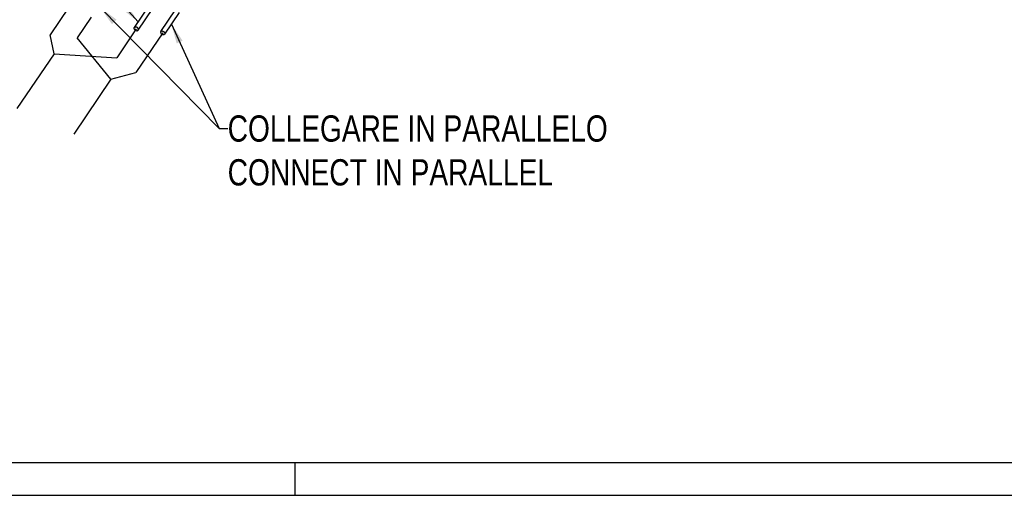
# Model space of a CAD drawing. Extents: x 0 to 1189, y 0 to 841.
# Tile 2 of 77: x 97 to 247, y 0 to 72. Entities that reach past the tile are written whole.
import ezdxf

# ---------------------------------------------------------------- set-up
doc = ezdxf.new("R2010")
doc.units = 0
doc.header["$LTSCALE"] = 65.395
doc.linetypes.add('CENTER', pattern=[0.6, 0.375, -0.075, 0.075, -0.075])
doc.layers.get('0').update_dxf_attribs({"linetype": 'CONTINUOUS'})
doc.layers.add('connessioni_resistenze_c0_BL8', color=7, linetype='CONTINUOUS')
doc.styles.get("Standard").update_dxf_attribs({"font": 'txt', "width": 0.8})
doc.dimstyles.get("Standard").update_dxf_attribs({"dimtxt": 3, "dimasz": 3, "dimexe": 2, "dimexo": 0, "dimtad": 1, "dimtxsty": 'STANDARD', "dimblk": '_ARROW_FILLED', "dimblk1": '_ARROW_FILLED', "dimblk2": '_ARROW_FILLED', "dimcen": 0.09, "dimazin": 3, "dimtol": 1, "dimtp": 0.01, "dimtm": 0.01, "dimtfac": 1, "dimtofl": 0, "dimtmove": 0, "dimatfit": 3, "dimtolj": 1})

# ---------------------------------------------------------------- blocks, each defined once
blk = doc.blocks.new('A0_BL15', base_point=(594.5, 420.5))
at = {"color": 7, "linetype": 'CONTINUOUS'}
for p, q in [((5, 5), (1184, 5)), ((139, 0), (139, 5)), ((0, 0), (1189, 0))]:
    blk.add_line(p, q, dxfattribs=at)
blk = doc.blocks.new('_ARROW_FILLED')
at = {"color": 0, "linetype": 'BYBLOCK'}
blk.add_solid([(0, 0), (-1, 0.167), (-1, -0.167)], dxfattribs=at)
blk = doc.blocks.new('CONNESSIONI_RESISTENZE_C0_BL8', base_point=(132.27, 184.91))
at = {"layer": 'connessioni_resistenze_c0_BL8', "color": 40, "linetype": 'CENTER'}
for p, q in [((104.59, 74.28), (101.76, 70.1)), ((108, 72.79), (105.87, 69.64)), ((114.85, 70.98), (111.88, 66.58)), ((118.87, 70.38), (114.79, 64.34)), ((102.36, 67.21), (101.76, 70.1)), ((110.99, 63.32), (105.87, 69.64)), ((102.36, 67.21), (96.71, 58.85)), ((102.36, 67.21), (111.88, 66.58)), ((110.99, 63.32), (105.34, 54.96)), ((110.99, 63.32), (114.79, 64.34))]:
    blk.add_line(p, q, dxfattribs=at)
at = {"layer": 'connessioni_resistenze_c0_BL8', "color": 2, "linetype": 'CONTINUOUS'}
for p, q in [((114.56, 71.19), (116.79, 74.49)), ((115.14, 70.8), (117.37, 74.1)), ((118.59, 70.57), (120.82, 73.87)), ((119.17, 70.18), (121.4, 73.48))]:
    blk.add_line(p, q, dxfattribs=at)
for points in [[(114.87, 70.72), (114.85, 70.73), (114.84, 70.73), (114.83, 70.73), (114.82, 70.74), (114.8, 70.74), (114.79, 70.75), (114.78, 70.75), (114.77, 70.76), (114.75, 70.77), (114.74, 70.77), (114.73, 70.78), (114.72, 70.79), (114.71, 70.79), (114.7, 70.8), (114.69, 70.81), (114.67, 70.82), (114.66, 70.83), (114.65, 70.84), (114.64, 70.85), (114.63, 70.86), (114.63, 70.87), (114.62, 70.88), (114.61, 70.89), (114.6, 70.9), (114.59, 70.91), (114.58, 70.92), (114.58, 70.93), (114.57, 70.94), (114.57, 70.95), (114.56, 70.96), (114.56, 70.97), (114.55, 70.98), (114.55, 70.99), (114.54, 71), (114.54, 71.01), (114.54, 71.02), (114.54, 71.03), (114.53, 71.04), (114.53, 71.05), (114.53, 71.06), (114.53, 71.06), (114.53, 71.07), (114.53, 71.08), (114.53, 71.09), (114.53, 71.1), (114.53, 71.11), (114.53, 71.12), (114.53, 71.12), (114.53, 71.13), (114.54, 71.14), (114.54, 71.15), (114.54, 71.16), (114.54, 71.16), (114.55, 71.17), (114.55, 71.18), (114.56, 71.18), (114.56, 71.19)], [(114.56, 71.19), (114.56, 71.2), (114.57, 71.2), (114.57, 71.21), (114.58, 71.21), (114.58, 71.21), (114.58, 71.22), (114.59, 71.22), (114.59, 71.23), (114.6, 71.23), (114.6, 71.23), (114.61, 71.24), (114.61, 71.24), (114.62, 71.24), (114.62, 71.25), (114.63, 71.25), (114.64, 71.25), (114.64, 71.26), (114.65, 71.26), (114.65, 71.26), (114.66, 71.26), (114.67, 71.27), (114.67, 71.27), (114.68, 71.27), (114.69, 71.27), (114.69, 71.27), (114.7, 71.27), (114.71, 71.27), (114.71, 71.28), (114.72, 71.28), (114.73, 71.28), (114.73, 71.28), (114.74, 71.28), (114.75, 71.28), (114.76, 71.28), (114.77, 71.28), (114.77, 71.28), (114.78, 71.28), (114.79, 71.28), (114.8, 71.27), (114.81, 71.27), (114.82, 71.27), (114.82, 71.27), (114.83, 71.27)], [(115.14, 70.8), (115.14, 70.81), (115.15, 70.81), (115.15, 70.82), (115.16, 70.83), (115.16, 70.83), (115.16, 70.84), (115.16, 70.85), (115.17, 70.86), (115.17, 70.87), (115.17, 70.87), (115.17, 70.88), (115.17, 70.89), (115.17, 70.9), (115.17, 70.91), (115.17, 70.92), (115.17, 70.93), (115.17, 70.93), (115.17, 70.94), (115.17, 70.95), (115.16, 70.96), (115.16, 70.97), (115.16, 70.98), (115.16, 70.99), (115.15, 71), (115.15, 71.01), (115.14, 71.02), (115.14, 71.03), (115.13, 71.04), (115.13, 71.05), (115.12, 71.06), (115.12, 71.07), (115.11, 71.08), (115.1, 71.09), (115.09, 71.1), (115.08, 71.11), (115.08, 71.12), (115.07, 71.13), (115.06, 71.14), (115.05, 71.15), (115.04, 71.16), (115.03, 71.17), (115.02, 71.18), (115, 71.19), (114.99, 71.2), (114.98, 71.2), (114.97, 71.21), (114.96, 71.22), (114.95, 71.22), (114.93, 71.23), (114.92, 71.24), (114.91, 71.24), (114.9, 71.25), (114.88, 71.25), (114.87, 71.26), (114.86, 71.26), (114.85, 71.26), (114.83, 71.27)], [(114.87, 70.72), (114.88, 70.72), (114.88, 70.72), (114.89, 70.72), (114.9, 70.72), (114.91, 70.71), (114.92, 70.71), (114.93, 70.71), (114.94, 70.71), (114.94, 70.71), (114.95, 70.71), (114.96, 70.71), (114.97, 70.71), (114.97, 70.71), (114.98, 70.71), (114.99, 70.71), (114.99, 70.72), (115, 70.72), (115.01, 70.72), (115.02, 70.72), (115.02, 70.72), (115.03, 70.72), (115.04, 70.72), (115.04, 70.73), (115.05, 70.73), (115.05, 70.73), (115.06, 70.73), (115.07, 70.74), (115.07, 70.74), (115.08, 70.74), (115.08, 70.75), (115.09, 70.75), (115.09, 70.75), (115.1, 70.76), (115.1, 70.76), (115.11, 70.76), (115.11, 70.77), (115.12, 70.77), (115.12, 70.78), (115.13, 70.78), (115.13, 70.78), (115.13, 70.79), (115.14, 70.79), (115.14, 70.8)], [(118.59, 70.57), (118.59, 70.57), (118.58, 70.56), (118.58, 70.55), (118.57, 70.55), (118.57, 70.54), (118.57, 70.53), (118.57, 70.52), (118.56, 70.51), (118.56, 70.51), (118.56, 70.5), (118.56, 70.49), (118.56, 70.48), (118.56, 70.47), (118.56, 70.46), (118.56, 70.46), (118.56, 70.45), (118.56, 70.44), (118.56, 70.43), (118.56, 70.42), (118.57, 70.41), (118.57, 70.4), (118.57, 70.39), (118.57, 70.38), (118.58, 70.37), (118.58, 70.36), (118.59, 70.35), (118.59, 70.34), (118.6, 70.33), (118.6, 70.32), (118.61, 70.31), (118.61, 70.3), (118.62, 70.29), (118.63, 70.28), (118.64, 70.27), (118.65, 70.26), (118.66, 70.25), (118.66, 70.24), (118.67, 70.23), (118.68, 70.22), (118.69, 70.21), (118.7, 70.2), (118.72, 70.19), (118.73, 70.19), (118.74, 70.18), (118.75, 70.17), (118.76, 70.16), (118.77, 70.16), (118.78, 70.15), (118.8, 70.14), (118.81, 70.14), (118.82, 70.13), (118.83, 70.13), (118.85, 70.12), (118.86, 70.12), (118.87, 70.11), (118.88, 70.11), (118.9, 70.1)], [(118.86, 70.65), (118.85, 70.65), (118.85, 70.65), (118.84, 70.66), (118.83, 70.66), (118.82, 70.66), (118.81, 70.66), (118.8, 70.66), (118.8, 70.66), (118.79, 70.66), (118.78, 70.66), (118.77, 70.66), (118.76, 70.66), (118.76, 70.66), (118.75, 70.66), (118.74, 70.66), (118.74, 70.66), (118.73, 70.66), (118.72, 70.66), (118.72, 70.65), (118.71, 70.65), (118.7, 70.65), (118.7, 70.65), (118.69, 70.65), (118.68, 70.64), (118.68, 70.64), (118.67, 70.64), (118.67, 70.64), (118.66, 70.63), (118.65, 70.63), (118.65, 70.63), (118.64, 70.62), (118.64, 70.62), (118.63, 70.62), (118.63, 70.61), (118.62, 70.61), (118.62, 70.61), (118.61, 70.6), (118.61, 70.6), (118.61, 70.59), (118.6, 70.59), (118.6, 70.58), (118.59, 70.58), (118.59, 70.57)], [(118.86, 70.65), (118.88, 70.65), (118.89, 70.64), (118.9, 70.64), (118.91, 70.63), (118.93, 70.63), (118.94, 70.62), (118.95, 70.62), (118.96, 70.61), (118.98, 70.61), (118.99, 70.6), (119, 70.59), (119.01, 70.59), (119.02, 70.58), (119.03, 70.57), (119.05, 70.56), (119.06, 70.55), (119.07, 70.54), (119.08, 70.54), (119.09, 70.53), (119.1, 70.52), (119.11, 70.51), (119.11, 70.5), (119.12, 70.49), (119.13, 70.47), (119.14, 70.46), (119.15, 70.45), (119.15, 70.44), (119.16, 70.43), (119.16, 70.42), (119.17, 70.41), (119.18, 70.4), (119.18, 70.39), (119.18, 70.38), (119.19, 70.37), (119.19, 70.36), (119.19, 70.35), (119.19, 70.34), (119.2, 70.34), (119.2, 70.33), (119.2, 70.32), (119.2, 70.31), (119.2, 70.3), (119.2, 70.29), (119.2, 70.28), (119.2, 70.27), (119.2, 70.27), (119.2, 70.26), (119.2, 70.25), (119.2, 70.24), (119.19, 70.23), (119.19, 70.22), (119.19, 70.22), (119.19, 70.21), (119.18, 70.2), (119.18, 70.2), (119.17, 70.19), (119.17, 70.18)], [(119.17, 70.18), (119.17, 70.18), (119.16, 70.17), (119.16, 70.17), (119.16, 70.16), (119.15, 70.16), (119.15, 70.15), (119.14, 70.15), (119.14, 70.15), (119.13, 70.14), (119.13, 70.14), (119.12, 70.13), (119.12, 70.13), (119.11, 70.13), (119.11, 70.12), (119.1, 70.12), (119.1, 70.12), (119.09, 70.12), (119.08, 70.11), (119.08, 70.11), (119.07, 70.11), (119.07, 70.11), (119.06, 70.1), (119.05, 70.1), (119.05, 70.1), (119.04, 70.1), (119.03, 70.1), (119.02, 70.1), (119.02, 70.1), (119.01, 70.1), (119, 70.1), (119, 70.09), (118.99, 70.09), (118.98, 70.09), (118.97, 70.09), (118.97, 70.09), (118.96, 70.1), (118.95, 70.1), (118.94, 70.1), (118.93, 70.1), (118.92, 70.1), (118.91, 70.1), (118.91, 70.1), (118.9, 70.1)]]:
    blk.add_lwpolyline(points, dxfattribs=at)
at = {"layer": 'connessioni_resistenze_c0_BL8', "color": 7, "linetype": 'CONTINUOUS', "insert": (128.75, 57.82), "char_height": 4, "width": 100, "attachment_point": 1}
blk.add_mtext('COLLEGARE IN PARALLELO\\PCONNECT IN PARALLEL', dxfattribs=at)
at = {"layer": 'connessioni_resistenze_c0_BL8', "color": 7, "linetype": 'CONTINUOUS'}
for points in [[(115.14, 72.05), (98.5, 90.49), (97.2, 90.49)], [(109.41, 74.18), (127.45, 55.82), (128.75, 55.82)], [(120.2, 71.7), (127.45, 55.82), (128.75, 55.82)]]:
    blk.add_leader(points, dimstyle='STANDARD', override={"dimtad": 0}, dxfattribs=at)

msp = doc.modelspace()

# ---------------------------------------------------------------- linework, layer by layer
at = {"color": 7, "linetype": 'CONTINUOUS'}
msp.add_line((0, 0), (1189, 0), dxfattribs=at)

# ---------------------------------------------------------------- block references
at = {"color": 2, "linetype": 'CONTINUOUS'}
msp.add_blockref('A0_BL15', (594.5, 420.5), dxfattribs=at)
at = {"layer": 'connessioni_resistenze_c0_BL8'}
msp.add_blockref('CONNESSIONI_RESISTENZE_C0_BL8', (132.267, 184.912), dxfattribs=at)

doc.saveas('drawing.dxf')
